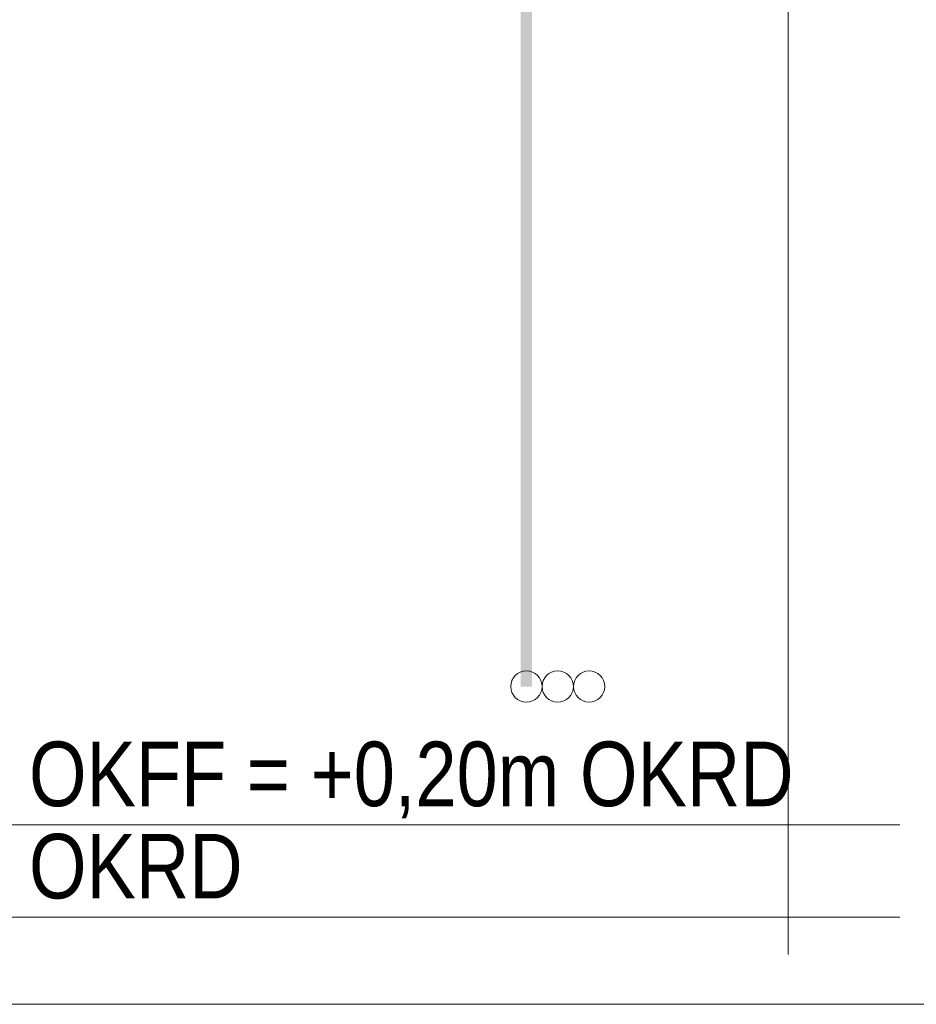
# Model space of a CAD drawing. Extents: x -420 to 300, y 62 to 1162.
# Tile 77 of 256: x 146 to 166, y 681 to 702. Entities that reach past the tile are written whole.
import ezdxf
from ezdxf.lldxf.tags import DXFTag

# ---------------------------------------------------------------- set-up
doc = ezdxf.new("R2010")
doc.units = 0
doc.layers.get('0').update_dxf_attribs({"lineweight": 35})
doc.layers.add('E_Betonbaudose', color=1, linetype='Continuous', lineweight=13, true_color=0xff0000)
doc.layers.add('E_Detail_Beschriftung', color=7, linetype='Continuous', lineweight=13, true_color=0x009900)
doc.layers.add('E_Detail_Linie_Text_Bem', color=7, linetype='Continuous', lineweight=13)
doc.styles.get("Standard").update_dxf_attribs({"font": 'ARIALN.TTF'})
tags = doc.linetypes.add('fein_strichliert-A06G9FCV8I', pattern=[4, 1, -2, 1]).pattern_tags.tags
tags[8:9] = [DXFTag(74, 4), DXFTag(75, 0), DXFTag(340, '0'), DXFTag(46, 0.0), DXFTag(50, 0.0), DXFTag(44, 0.0), DXFTag(45, 0.0)]
tags[6:7] = [DXFTag(74, 4), DXFTag(75, 0), DXFTag(340, '0'), DXFTag(46, 0.0), DXFTag(50, 0.0), DXFTag(44, 0.0), DXFTag(45, 0.0)]
tags[4:5] = [DXFTag(74, 4), DXFTag(75, 0), DXFTag(340, '0'), DXFTag(46, 0.0), DXFTag(50, 0.0), DXFTag(44, 0.0), DXFTag(45, 0.0)]

# ---------------------------------------------------------------- blocks, each defined once
blk = doc.blocks.new('Referenz-A06G9FCZ8I')
at = {"layer": 'E_Betonbaudose', "linetype": 'Continuous', "ltscale": 0.13}
for centre in [(157.36, 688.005), (158.04, 688.005), (158.72, 688.005)]:
    blk.add_circle(centre, 0.34, dxfattribs=at)
at = {"layer": 'E_Detail_Linie_Text_Bem', "linetype": 'fein_strichliert-A06G9FCV8I', "ltscale": 0.65}
for p, q in [((163.037, 682.197), (163.037, 735.076)), ((119.311, 681.115), (179.054, 681.115))]:
    blk.add_line(p, q, dxfattribs=at)
at = {"layer": 'E_Detail_Linie_Text_Bem', "linetype": 'Continuous', "ltscale": 0.13}
for p, q in [((127.327, 685.005), (165.457, 685.005)), ((127.327, 683.005), (165.457, 683.005))]:
    blk.add_line(p, q, dxfattribs=at)
blk.add_solid([(157.485, 722.006), (157.485, 688.005), (157.235, 722.004), (157.235, 688.005)], dxfattribs=at)
at = {"layer": 'E_Detail_Beschriftung', "linetype": 'Continuous', "ltscale": 0.13, "char_height": 1.4, "attachment_point": 1}
for s, insert in [('{\\fArial Narrow;OKFF = +0,20m OKRD}', (146.575, 686.811)), ('{\\fArial Narrow;OKRD}', (146.575, 684.811))]:
    blk.add_mtext(s, dxfattribs=dict(at, insert=insert))

msp = doc.modelspace()

# ---------------------------------------------------------------- block references
at = {"color": 8, "lineweight": 25, "ltscale": 0.25, "true_color": 0x808080}
msp.add_blockref('Referenz-A06G9FCZ8I', (0, 0), dxfattribs=at)

doc.saveas('drawing.dxf')
